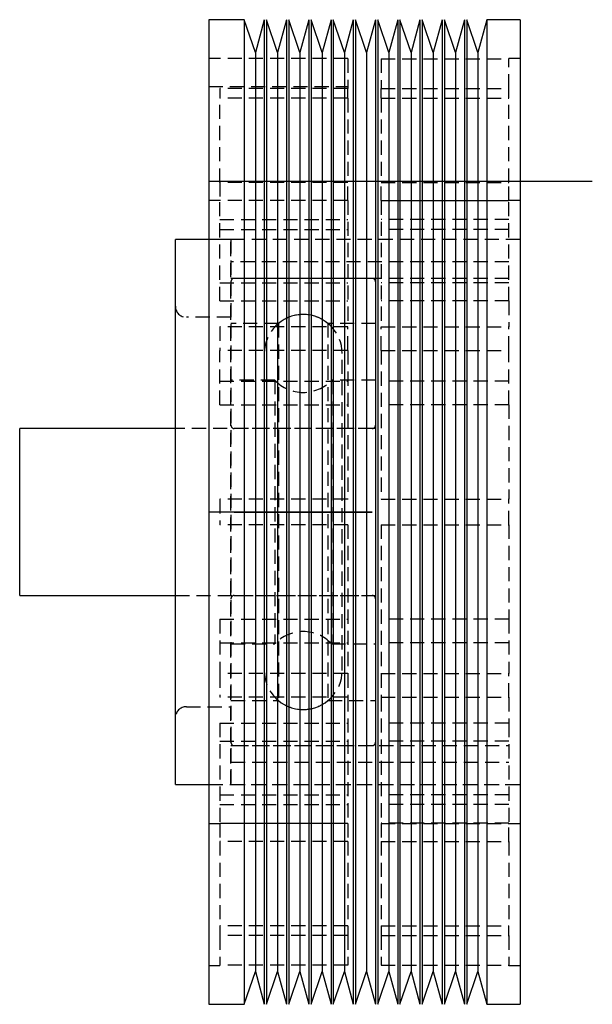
# Model space of a CAD drawing. Extents: x -308 to 491, y -131 to 496.
# Tile 3 of 4: x -205 to -153, y 408 to 496. Entities that reach past the tile are written whole.
import ezdxf

# ---------------------------------------------------------------- set-up
doc = ezdxf.new("R2010")
doc.units = 0
doc.header["$MEASUREMENT"] = 0
doc.linetypes.add('HIDDEN', pattern=[1.905, 1.27, -0.635])
doc.layers.get('0').update_dxf_attribs({"linetype": 'CONTINUOUS'})

msp = doc.modelspace()

# ---------------------------------------------------------------- linework, layer by layer
at = {"color": 7, "linetype": 'Continuous'}
for p, q in [((-184.48, 496.049), (-187.68, 496.049)), ((-187.68, 496.049), (-187.68, 407.549)), ((-183.48, 493.109), (-184.48, 496.049)), ((-184.48, 496.049), (-184.48, 407.549)), ((-182.68, 496.049), (-183.48, 493.109)), ((-182.68, 496.049), (-182.68, 407.549)), ((-181.48, 493.109), (-182.48, 496.049)), ((-182.48, 496.049), (-182.48, 407.549)), ((-180.68, 496.049), (-181.48, 493.109)), ((-180.68, 496.049), (-180.68, 407.549)), ((-179.48, 493.109), (-180.48, 496.049)), ((-180.48, 496.049), (-180.48, 407.549)), ((-178.68, 496.049), (-179.48, 493.109)), ((-178.68, 496.049), (-178.68, 407.549)), ((-177.48, 493.109), (-178.48, 496.049)), ((-178.48, 496.049), (-178.48, 407.549)), ((-176.68, 496.049), (-177.48, 493.109)), ((-176.68, 496.049), (-176.68, 407.549)), ((-175.48, 493.109), (-176.48, 496.049)), ((-176.48, 496.049), (-176.48, 407.549)), ((-174.68, 496.049), (-175.48, 493.109)), ((-174.68, 496.049), (-174.68, 407.549)), ((-173.48, 493.109), (-174.48, 496.049)), ((-174.48, 496.049), (-174.48, 407.549)), ((-172.68, 496.049), (-173.48, 493.109)), ((-172.68, 496.049), (-172.68, 407.549)), ((-171.48, 493.109), (-172.48, 496.049)), ((-172.48, 496.049), (-172.48, 407.549)), ((-170.68, 496.049), (-171.48, 493.109)), ((-170.68, 496.049), (-170.68, 407.549)), ((-169.48, 493.109), (-170.48, 496.049)), ((-170.48, 496.049), (-170.48, 407.549)), ((-168.68, 496.049), (-169.48, 493.109)), ((-168.68, 496.049), (-168.68, 407.549)), ((-167.48, 493.109), (-168.48, 496.049)), ((-168.48, 496.049), (-168.48, 407.549)), ((-166.68, 496.049), (-167.48, 493.109)), ((-166.68, 496.049), (-166.68, 407.549)), ((-165.48, 493.109), (-166.48, 496.049)), ((-166.48, 496.049), (-166.48, 407.549)), ((-164.68, 496.049), (-165.48, 493.109)), ((-164.68, 496.049), (-164.68, 407.549)), ((-163.48, 493.109), (-164.48, 496.049)), ((-164.48, 496.049), (-164.48, 407.549)), ((-162.68, 496.049), (-163.48, 493.109)), ((-159.68, 496.049), (-162.68, 496.049)), ((-162.68, 496.049), (-162.68, 407.549)), ((-159.68, 496.049), (-159.68, 407.549)), ((-183.48, 493.109), (-183.48, 410.49)), ((-181.48, 493.109), (-181.48, 410.49)), ((-179.48, 493.109), (-179.48, 410.49)), ((-177.48, 493.109), (-177.48, 410.49)), ((-175.48, 493.109), (-175.48, 410.49)), ((-173.48, 493.109), (-173.48, 410.49)), ((-171.48, 493.109), (-171.48, 410.49)), ((-169.48, 493.109), (-169.48, 410.49)), ((-167.48, 493.109), (-167.48, 410.49)), ((-165.48, 493.109), (-165.48, 410.49)), ((-163.48, 493.109), (-163.48, 410.49)), ((-187.68, 476.299), (-190.68, 476.299)), ((-190.68, 442.414), (-190.68, 476.299)), ((-190.68, 459.299), (-204.68, 459.299)), ((-204.68, 451.799), (-204.68, 459.299)), ((-204.68, 444.299), (-204.68, 451.799)), ((-184.48, 451.799), (-187.68, 451.799)), ((-185.38, 451.799), (-172.98, 451.799)), ((-172.98, 451.799), (-185.38, 451.799)), ((-182.855, 451.799), (-175.505, 451.799)), ((-204.68, 444.299), (-190.68, 444.299)), ((-190.68, 427.299), (-190.68, 442.414)), ((-190.68, 427.299), (-187.68, 427.299)), ((-184.48, 407.549), (-183.48, 410.49)), ((-183.48, 410.49), (-182.68, 407.549)), ((-182.48, 407.549), (-181.48, 410.49)), ((-181.48, 410.49), (-180.68, 407.549)), ((-180.48, 407.549), (-179.48, 410.49)), ((-179.48, 410.49), (-178.68, 407.549)), ((-178.48, 407.549), (-177.48, 410.49)), ((-177.48, 410.49), (-176.68, 407.549)), ((-176.48, 407.549), (-175.48, 410.49)), ((-175.48, 410.49), (-174.68, 407.549)), ((-174.48, 407.549), (-173.48, 410.49)), ((-173.48, 410.49), (-172.68, 407.549)), ((-172.48, 407.549), (-171.48, 410.49)), ((-171.48, 410.49), (-170.68, 407.549)), ((-170.48, 407.549), (-169.48, 410.49)), ((-169.48, 410.49), (-168.68, 407.549)), ((-168.48, 407.549), (-167.48, 410.49)), ((-167.48, 410.49), (-166.68, 407.549)), ((-166.48, 407.549), (-165.48, 410.49)), ((-165.48, 410.49), (-164.68, 407.549)), ((-164.48, 407.549), (-163.48, 410.49)), ((-163.48, 410.49), (-162.68, 407.549)), ((-187.68, 407.549), (-184.48, 407.549)), ((-162.68, 407.549), (-159.68, 407.549))]:
    msp.add_line(p, q, dxfattribs=at)
at = {"color": 9, "linetype": 'HIDDEN'}
for p, q in [((-175.18, 492.549), (-187.68, 492.549)), ((-175.18, 492.549), (-175.18, 489.872)), ((-172.18, 492.533), (-160.68, 492.533)), ((-172.18, 492.533), (-172.18, 489.872)), ((-160.68, 492.533), (-160.68, 492.549)), ((-159.68, 492.549), (-160.68, 492.549)), ((-160.68, 489.872), (-160.68, 492.533)), ((-187.68, 490.049), (-175.18, 490.049)), ((-186.68, 489.872), (-186.68, 488.992)), ((-175.18, 489.872), (-186.68, 489.872)), ((-175.18, 488.992), (-175.18, 489.872)), ((-172.18, 489.872), (-160.68, 489.872)), ((-172.18, 489.872), (-160.68, 489.872)), ((-172.18, 488.992), (-172.18, 489.872)), ((-160.68, 488.992), (-160.68, 489.872)), ((-175.18, 488.992), (-186.68, 488.992)), ((-186.68, 481.415), (-186.68, 488.992)), ((-175.18, 488.992), (-175.18, 481.415)), ((-172.18, 488.992), (-160.68, 488.992)), ((-172.18, 488.992), (-172.18, 481.415)), ((-160.68, 481.415), (-160.68, 488.992)), ((-187.68, 481.549), (-175.18, 481.549)), ((-186.68, 481.415), (-186.68, 479.789)), ((-175.18, 481.415), (-186.68, 481.415)), ((-175.18, 479.789), (-175.18, 481.415)), ((-172.18, 481.415), (-160.68, 481.415)), ((-172.18, 481.415), (-160.68, 481.415)), ((-172.18, 479.789), (-172.18, 481.415)), ((-160.68, 479.789), (-160.68, 481.415)), ((-175.18, 479.799), (-187.68, 479.799)), ((-175.18, 479.789), (-186.68, 479.789)), ((-186.68, 470.768), (-186.68, 479.789)), ((-175.18, 479.789), (-175.18, 468.45)), ((-172.18, 479.789), (-160.68, 479.789)), ((-172.18, 479.789), (-172.18, 468.45)), ((-160.68, 479.776), (-172.18, 479.776)), ((-160.68, 479.776), (-172.18, 479.776)), ((-159.68, 479.799), (-160.68, 479.799)), ((-160.68, 470.768), (-160.68, 479.789)), ((-186.68, 478.086), (-175.18, 478.086)), ((-160.68, 478.086), (-172.18, 478.086)), ((-186.68, 477.206), (-175.18, 477.206)), ((-160.68, 477.206), (-172.18, 477.206)), ((-160.68, 477.206), (-172.18, 477.206)), ((-159.68, 476.299), (-187.68, 476.299)), ((-185.68, 476.299), (-187.68, 476.299)), ((-185.68, 442.414), (-185.68, 476.299)), ((-185.68, 476.299), (-185.68, 427.299)), ((-159.68, 476.299), (-185.68, 476.299)), ((-160.68, 474.299), (-185.68, 474.299)), ((-160.68, 472.799), (-185.68, 472.799)), ((-172.98, 472.799), (-185.38, 472.799)), ((-186.68, 472.395), (-175.18, 472.395)), ((-160.68, 472.395), (-172.18, 472.395)), ((-186.68, 470.768), (-175.18, 470.768)), ((-160.68, 470.768), (-172.18, 470.768)), ((-160.68, 470.768), (-172.18, 470.768)), ((-160.68, 470.768), (-160.68, 468.45)), ((-185.68, 469.299), (-189.68, 469.299)), ((-186.68, 468.45), (-186.68, 466.325)), ((-175.18, 468.45), (-186.68, 468.45)), ((-181.408, 468.749), (-185.68, 468.749)), ((-181.408, 468.749), (-181.408, 434.849)), ((-176.953, 468.749), (-176.953, 434.849)), ((-172.68, 468.749), (-176.953, 468.749)), ((-175.18, 466.325), (-175.18, 468.45)), ((-172.18, 468.45), (-160.68, 468.45)), ((-172.18, 468.45), (-160.68, 468.45)), ((-172.18, 466.325), (-172.18, 468.45)), ((-160.68, 466.325), (-160.68, 468.45)), ((-175.18, 466.325), (-186.68, 466.325)), ((-186.68, 461.443), (-186.68, 466.325)), ((-175.68, 437.549), (-175.68, 466.049)), ((-175.18, 466.325), (-175.18, 452.949)), ((-172.18, 466.325), (-160.68, 466.325)), ((-172.18, 466.325), (-172.18, 452.949)), ((-160.68, 461.443), (-160.68, 466.325)), ((-186.68, 463.568), (-175.18, 463.568)), ((-181.728, 463.649), (-185.68, 463.649)), ((-181.728, 463.649), (-181.728, 439.949)), ((-176.633, 463.649), (-176.633, 439.949)), ((-172.68, 463.649), (-176.633, 463.649)), ((-160.68, 463.568), (-172.18, 463.568)), ((-186.68, 461.443), (-175.18, 461.443)), ((-160.68, 461.443), (-172.18, 461.443)), ((-160.68, 461.443), (-172.18, 461.443)), ((-160.68, 461.443), (-160.68, 452.949)), ((-172.68, 459.299), (-190.68, 459.299)), ((-172.98, 459.299), (-185.38, 459.299)), ((-186.68, 452.949), (-186.68, 450.649)), ((-175.18, 452.949), (-186.68, 452.949)), ((-172.18, 452.949), (-160.68, 452.949)), ((-160.68, 450.649), (-160.68, 452.949)), ((-175.18, 450.649), (-186.68, 450.649)), ((-175.18, 450.649), (-175.18, 437.273)), ((-172.18, 450.649), (-160.68, 450.649)), ((-172.18, 450.649), (-172.18, 437.273)), ((-160.68, 450.649), (-160.68, 442.156)), ((-190.68, 444.299), (-172.68, 444.299)), ((-185.38, 444.299), (-172.98, 444.299)), ((-186.68, 442.156), (-175.18, 442.156)), ((-186.68, 442.156), (-186.68, 437.273)), ((-186.68, 442.156), (-175.18, 442.156)), ((-185.68, 427.299), (-185.68, 442.414)), ((-160.68, 442.156), (-172.18, 442.156)), ((-160.68, 442.156), (-160.68, 437.273)), ((-186.68, 440.031), (-175.18, 440.031)), ((-185.68, 439.949), (-181.728, 439.949)), ((-176.633, 439.949), (-172.68, 439.949)), ((-160.68, 440.031), (-172.18, 440.031)), ((-186.68, 437.273), (-186.68, 435.149)), ((-175.18, 437.273), (-186.68, 437.273)), ((-175.18, 437.273), (-175.18, 435.149)), ((-172.18, 437.273), (-160.68, 437.273)), ((-172.18, 437.273), (-172.18, 435.149)), ((-160.68, 435.149), (-160.68, 437.273)), ((-175.18, 435.149), (-186.68, 435.149)), ((-175.18, 435.149), (-186.68, 435.149)), ((-185.68, 434.849), (-181.408, 434.849)), ((-176.953, 434.849), (-172.68, 434.849)), ((-175.18, 435.149), (-175.18, 423.809)), ((-172.18, 435.149), (-160.68, 435.149)), ((-172.18, 435.149), (-172.18, 423.809)), ((-160.68, 435.149), (-160.68, 432.83)), ((-189.68, 434.299), (-185.68, 434.299)), ((-186.68, 432.83), (-175.18, 432.83)), ((-186.68, 432.83), (-186.68, 423.809)), ((-186.68, 432.83), (-175.18, 432.83)), ((-160.68, 432.83), (-172.18, 432.83)), ((-160.68, 432.83), (-160.68, 423.809)), ((-186.68, 431.204), (-175.18, 431.204)), ((-160.68, 431.204), (-172.18, 431.204)), ((-185.68, 430.799), (-160.68, 430.799)), ((-185.38, 430.799), (-172.98, 430.799)), ((-185.68, 429.299), (-160.68, 429.299)), ((-187.68, 427.299), (-159.68, 427.299)), ((-187.68, 427.299), (-185.68, 427.299)), ((-185.68, 427.299), (-159.68, 427.299)), ((-186.68, 426.392), (-175.18, 426.392)), ((-186.68, 426.392), (-175.18, 426.392)), ((-160.68, 426.392), (-172.18, 426.392)), ((-186.68, 425.512), (-175.18, 425.512)), ((-160.68, 425.512), (-172.18, 425.512)), ((-187.68, 423.799), (-186.68, 423.799)), ((-186.68, 423.823), (-175.18, 423.823)), ((-186.68, 423.823), (-175.18, 423.823)), ((-186.68, 423.809), (-186.68, 422.183)), ((-175.18, 423.809), (-186.68, 423.809)), ((-175.18, 423.809), (-175.18, 422.183)), ((-160.68, 423.823), (-172.18, 423.823)), ((-172.18, 423.809), (-160.68, 423.809)), ((-172.18, 423.809), (-172.18, 422.183)), ((-160.68, 422.183), (-160.68, 423.809)), ((-160.68, 423.799), (-159.68, 423.799)), ((-175.18, 422.183), (-186.68, 422.183)), ((-175.18, 422.183), (-186.68, 422.183)), ((-186.68, 422.183), (-186.68, 414.606)), ((-175.18, 422.183), (-175.18, 414.606)), ((-172.18, 422.183), (-160.68, 422.183)), ((-172.18, 422.183), (-172.18, 414.606)), ((-160.68, 422.183), (-160.68, 414.606)), ((-186.68, 414.606), (-186.68, 413.726)), ((-175.18, 414.606), (-186.68, 414.606)), ((-175.18, 414.606), (-175.18, 413.726)), ((-172.18, 414.606), (-160.68, 414.606)), ((-172.18, 414.606), (-172.18, 413.726)), ((-160.68, 413.726), (-160.68, 414.606)), ((-175.18, 413.726), (-186.68, 413.726)), ((-175.18, 413.726), (-186.68, 413.726)), ((-186.68, 413.726), (-186.68, 411.065)), ((-175.18, 413.726), (-175.18, 411.065)), ((-172.18, 413.726), (-160.68, 413.726)), ((-172.18, 413.726), (-172.18, 411.065)), ((-160.68, 413.726), (-160.68, 411.065)), ((-187.68, 411.049), (-186.68, 411.049)), ((-186.68, 411.065), (-186.68, 411.049)), ((-175.18, 411.065), (-186.68, 411.065)), ((-172.18, 411.065), (-160.68, 411.065)), ((-160.68, 411.049), (-160.68, 411.065)), ((-160.68, 411.049), (-159.68, 411.049))]:
    msp.add_line(p, q, dxfattribs=at)
at = {"linetype": 'Continuous'}
msp.add_line((-187.68, 481.549), (-153.18, 481.549), dxfattribs=at)
at = {"color": 9, "linetype": 'HIDDEN'}
for centre, radius, start, end in [((-185.38, 472.499), 0.3, 90, 180), ((-172.98, 472.499), 0.3, 0, 90), ((-189.68, 470.299), 1, 180, 270), ((-179.18, 466.049), 3.5, 0, 180), ((-179.18, 466.049), 3.5, 0, 180), ((-179.18, 466.049), 3.5, 50.48235, 129.51765), ((-179.18, 466.049), 3.5, 223.29181, 316.70819), ((-185.38, 459.599), 0.3, 180, 270), ((-172.98, 459.599), 0.3, 270, 0), ((-185.38, 443.999), 0.3, 90, 180), ((-172.98, 443.999), 0.3, 0, 90), ((-179.18, 437.549), 3.5, 43.29181, 136.70819), ((-179.18, 437.549), 3.5, 180, 0), ((-179.18, 437.549), 3.5, 180, 0), ((-179.18, 437.549), 3.5, 230.48235, 309.51765), ((-189.68, 433.299), 1, 90, 180), ((-185.38, 431.099), 0.3, 180, 270), ((-172.98, 431.099), 0.3, 270, 0)]:
    msp.add_arc(centre, radius, start, end, dxfattribs=at)

doc.saveas('drawing.dxf')
